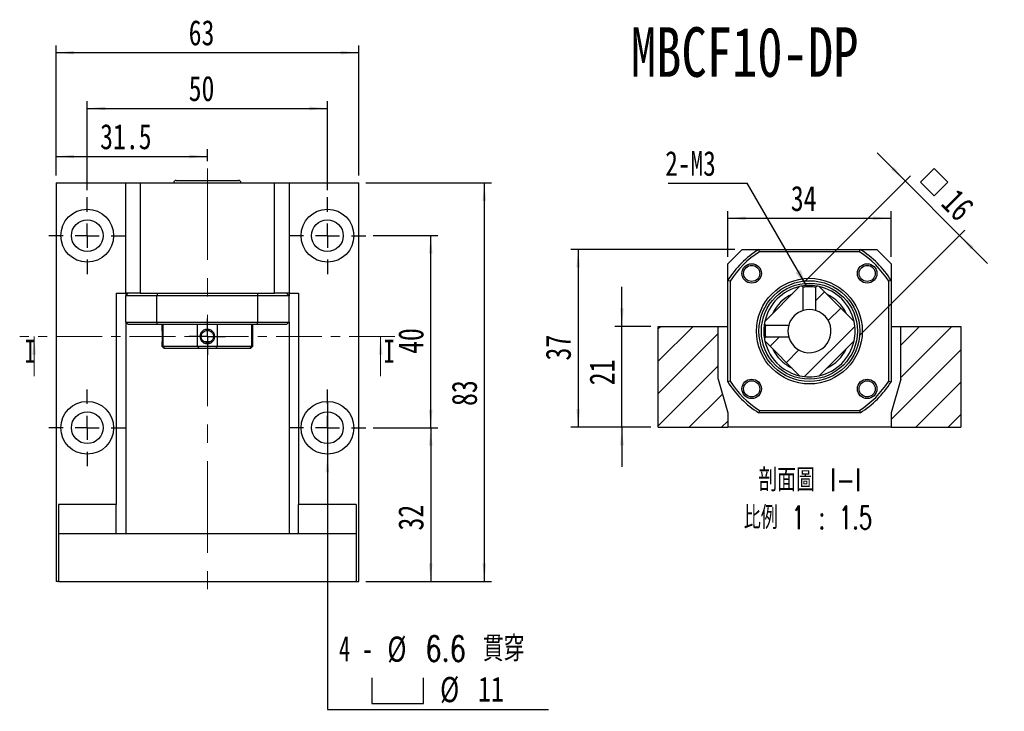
# Model space of a CAD drawing. Header units: millimetres. Extents: x 33 to 273, y 7 to 196.
# Tile 2 of 8: x 33 to 169, y 100 to 196. Entities that reach past the tile are written whole.
import ezdxf

# ---------------------------------------------------------------- set-up
doc = ezdxf.new("R2010")
doc.units = ezdxf.units.MM
doc.linetypes.add('CENTER', pattern=[10.16, 6.35, -1.27, 1.27, -1.27])
doc.linetypes.add('CENTERX2', pattern=[20.32, 12.7, -2.54, 2.54, -2.54])
doc.layers.add('FORMAT', color=7, linetype='Continuous')
doc.styles.add('SLDTEXTSTYLE0', font='TXT', dxfattribs={"width": 0.75})
doc.styles.add('SLDTEXTSTYLE1', font='TXT', dxfattribs={"width": 0.75, "bigfont": 'bigfont'})
doc.styles.add('SLDTEXTSTYLE3', font='TXT', dxfattribs={"width": 0.666667})
doc.styles.add('SLDTEXTSTYLE4', font='TXT', dxfattribs={"width": 0.675, "bigfont": 'bigfont'})
doc.dimstyles.new('SLDDIMSTYLE1', dxfattribs={"dimtxt": 3.5, "dimasz": 2.5, "dimexe": 0, "dimexo": 0.0625, "dimgap": 0.875, "dimtad": 1, "dimlfac": 1.5, "dimrnd": 1e-09, "dimzin": 12, "dimdsep": 46, "dimtxsty": 'SLDTEXTSTYLE0', "dimsah": 1, "dimcen": 0.09, "dimadec": 0, "dimazin": 3, "dimtfac": 1, "dimtofl": 0, "dimtmove": 0, "dimatfit": 3, "dimfxl": 0, "dimfrac": 2, "dimtolj": 1, "dimtzin": 12, "dimarcsym": 0})
doc.dimstyles.new('SLDDIMSTYLE2', dxfattribs={"dimtxt": 3.5, "dimasz": 2.5, "dimexe": 0, "dimexo": 0.0625, "dimgap": 0.875, "dimtad": 1, "dimdec": 1, "dimlfac": 1.5, "dimrnd": 1e-09, "dimzin": 12, "dimdsep": 46, "dimtxsty": 'SLDTEXTSTYLE0', "dimsah": 1, "dimcen": 0.09, "dimadec": 0, "dimazin": 3, "dimtfac": 1, "dimtdec": 1, "dimtmove": 0, "dimatfit": 0, "dimfxl": 0, "dimfrac": 2, "dimtolj": 1, "dimtzin": 12, "dimarcsym": 0})
doc.dimstyles.new('SLDDIMSTYLE3', dxfattribs={"dimtxt": 3.5, "dimasz": 2.5, "dimexe": 0, "dimexo": 0.0625, "dimgap": 0.875, "dimtad": 0, "dimtih": 1, "dimtoh": 1, "dimdec": 1, "dimlfac": 1.5, "dimrnd": 1e-09, "dimzin": 12, "dimdsep": 46, "dimtxsty": 'SLDTEXTSTYLE0', "dimblk1": 'NONE', "dimsah": 1, "dimcen": 0, "dimadec": 0, "dimazin": 3, "dimtfac": 1, "dimtdec": 1, "dimtmove": 0, "dimatfit": 3, "dimldrblk": 'NONE', "dimfxl": 0, "dimfrac": 2, "dimtolj": 1, "dimtzin": 12, "dimarcsym": 0})
doc.dimstyles.new('SLDDIMSTYLE4', dxfattribs={"dimtxt": 3.5, "dimasz": 2.5, "dimexe": 0, "dimexo": 0.0625, "dimgap": 0.875, "dimtad": 1, "dimlfac": 1.5, "dimrnd": 1e-09, "dimzin": 12, "dimdsep": 46, "dimtxsty": 'SLDTEXTSTYLE0', "dimsah": 1, "dimcen": 0.09, "dimadec": 0, "dimazin": 3, "dimtfac": 1, "dimtmove": 0, "dimatfit": 0, "dimfxl": 0, "dimfrac": 2, "dimtolj": 1, "dimtzin": 12, "dimarcsym": 0})
doc.dimstyles.new('SLDDIMSTYLE5', dxfattribs={"dimtxt": 0.18, "dimasz": 2.5, "dimexe": 0, "dimexo": 0.0625, "dimgap": 0, "dimtad": 0, "dimtih": 1, "dimtoh": 1, "dimdec": 0, "dimrnd": 1e-09, "dimzin": 0, "dimdsep": 46, "dimtxsty": 'Standard', "dimsah": 1, "dimcen": 0.09, "dimadec": 0, "dimazin": 0, "dimtfac": 2.5, "dimtdec": 0, "dimtofl": 0, "dimtmove": 0, "dimatfit": 3, "dimfxl": 0, "dimfrac": 2, "dimtolj": 1, "dimtzin": 0, "dimarcsym": 0})

# ---------------------------------------------------------------- blocks, each defined once
blk = doc.blocks.new('_D')
at = {"layer": 'FORMAT', "color": 7}
for p, q in [((41.95, 171.88), (41.95, 184.21)), ((41.95, 183.21), (75.29, 183.21)), ((75.29, 171.88), (75.29, 184.21))]:
    blk.add_line(p, q, dxfattribs=at)
for points in [[(41.95, 183.21), (44.45, 182.96), (44.45, 183.46)], [(75.29, 183.21), (72.79, 183.46), (72.79, 182.96)]]:
    blk.add_solid(points, dxfattribs=at)
at = {"layer": 'FORMAT', "color": 7, "insert": (56.03, 187.73), "char_height": 3.5, "attachment_point": 1, "style": 'SLDTEXTSTYLE0'}
blk.add_mtext('50', dxfattribs=at)
blk = doc.blocks.new('_D_1')
at = {"layer": 'FORMAT', "color": 7}
for p, q in [((80.62, 172.88), (98.05, 172.88)), ((97.05, 172.88), (97.05, 117.55)), ((80.62, 117.55), (98.05, 117.55))]:
    blk.add_line(p, q, dxfattribs=at)
for points in [[(97.05, 172.88), (96.8, 170.38), (97.3, 170.38)], [(97.05, 117.55), (97.3, 120.05), (96.8, 120.05)]]:
    blk.add_solid(points, dxfattribs=at)
at = {"layer": 'FORMAT', "color": 7, "insert": (92.53, 141.91), "char_height": 3.5, "attachment_point": 1, "rotation": 90, "style": 'SLDTEXTSTYLE0'}
blk.add_mtext('83', dxfattribs=at)
blk = doc.blocks.new('_D_2')
at = {"layer": 'FORMAT', "color": 7}
for p, q in [((81.62, 138.88), (90.62, 138.88)), ((89.62, 138.88), (89.62, 117.55)), ((80.62, 117.55), (90.62, 117.55))]:
    blk.add_line(p, q, dxfattribs=at)
for points in [[(89.62, 138.88), (89.37, 136.38), (89.87, 136.38)], [(89.62, 117.55), (89.87, 120.05), (89.37, 120.05)]]:
    blk.add_solid(points, dxfattribs=at)
at = {"layer": 'FORMAT', "color": 7, "insert": (85.11, 124.62), "char_height": 3.5, "attachment_point": 1, "rotation": 90, "style": 'SLDTEXTSTYLE0'}
blk.add_mtext('32', dxfattribs=at)
blk = doc.blocks.new('_D_3')
at = {"layer": 'FORMAT', "color": 7}
for p, q in [((81.62, 165.55), (90.62, 165.55)), ((89.62, 138.88), (89.62, 165.55)), ((81.62, 138.88), (90.62, 138.88))]:
    blk.add_line(p, q, dxfattribs=at)
for points in [[(89.62, 165.55), (89.37, 163.05), (89.87, 163.05)], [(89.62, 138.88), (89.87, 141.38), (89.37, 141.38)]]:
    blk.add_solid(points, dxfattribs=at)
at = {"layer": 'FORMAT', "color": 7, "insert": (85.11, 149.14), "char_height": 3.5, "attachment_point": 1, "rotation": 90, "style": 'SLDTEXTSTYLE0'}
blk.add_mtext('40', dxfattribs=at)
blk = doc.blocks.new('_D_4')
at = {"layer": 'FORMAT', "color": 7}
for p, q in [((37.62, 173.88), (37.62, 177.54)), ((37.62, 176.54), (58.62, 176.54)), ((58.62, 175.88), (58.62, 177.54))]:
    blk.add_line(p, q, dxfattribs=at)
for points in [[(37.62, 176.54), (40.12, 176.29), (40.12, 176.79)], [(58.62, 176.54), (56.12, 176.79), (56.12, 176.29)]]:
    blk.add_solid(points, dxfattribs=at)
at = {"layer": 'FORMAT', "color": 7, "insert": (43.74, 181.05), "char_height": 3.5, "attachment_point": 1, "style": 'SLDTEXTSTYLE0'}
blk.add_mtext('31.5', dxfattribs=at)
blk = doc.blocks.new('_D_5')
at = {"layer": 'FORMAT', "color": 7}
for p, q in [((37.62, 173.88), (37.62, 191.95)), ((79.62, 173.88), (79.62, 191.95)), ((37.62, 190.95), (79.62, 190.95))]:
    blk.add_line(p, q, dxfattribs=at)
for points in [[(37.62, 190.95), (40.12, 190.7), (40.12, 191.2)], [(79.62, 190.95), (77.12, 191.2), (77.12, 190.7)]]:
    blk.add_solid(points, dxfattribs=at)
at = {"layer": 'FORMAT', "color": 7, "insert": (56.03, 195.47), "char_height": 3.5, "attachment_point": 1, "style": 'SLDTEXTSTYLE0'}
blk.add_mtext('63', dxfattribs=at)
blk = doc.blocks.new('SW_SYMBOL_HOLE_SPOT')
at = {"layer": 'FORMAT', "color": 0}
for p, q in [((0, 875), (0, 75)), ((1600, 75), (1600, 875)), ((0, 75), (1600, 75))]:
    blk.add_line(p, q, dxfattribs=at)
blk = doc.blocks.new('_D_6')
at = {"layer": 'FORMAT'}
for p, q in [((75.29, 142.55), (75.29, 135.21)), ((75.29, 135.21), (75.29, 99.79)), ((75.29, 99.79), (105.97, 99.79))]:
    blk.add_line(p, q, dxfattribs=at)
blk.add_solid([(75.29, 135.21), (75.04, 132.71), (75.54, 132.71)], dxfattribs=at)
at = {"layer": 'FORMAT', "xscale": 0.004470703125, "yscale": 0.004470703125, "zscale": 0.004470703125}
blk.add_blockref('SW_SYMBOL_HOLE_SPOT', (81.47, 100.28), dxfattribs=at)
at = {"layer": 'FORMAT', "char_height": 3.5, "attachment_point": 1}
for s, insert, style in [('4 -', (76.87, 109.97), 'SLDTEXTSTYLE3'), ('%%c', (83.6, 109.91), 'SLDTEXTSTYLE0'), ('6.6 \\M+18AD1\\M+190FA', (88.88, 109.97), 'SLDTEXTSTYLE1'), ('%%c', (90.92, 104.3), 'SLDTEXTSTYLE0'), ('11', (96.2, 104.36), 'SLDTEXTSTYLE0')]:
    blk.add_mtext(s, dxfattribs=dict(at, insert=insert, style=style))
blk = doc.blocks.new('_NONE')
blk = doc.blocks.new('SW_CENTERMARKSYMBOL_0')
at = {"layer": 'FORMAT', "color": 0}
for p, q in [((0, 3.33), (0, 5.33)), ((0, 0), (0, 1.67)), ((-3.33, 0), (-5.33, 0)), ((0, 0), (-1.67, 0)), ((0, 0), (0, -1.67)), ((0, 0), (1.67, 0)), ((3.33, 0), (5.33, 0)), ((0, -3.33), (0, -5.33))]:
    blk.add_line(p, q, dxfattribs=at)
blk = doc.blocks.new('SW_CENTERMARKSYMBOL_1')
at = {"layer": 'FORMAT', "color": 0}
for p, q in [((0, 3.33), (0, 5.33)), ((0, 0), (0, 1.67)), ((-3.33, 0), (-5.33, 0)), ((0, 0), (-1.67, 0)), ((0, 0), (0, -1.67)), ((0, 0), (1.67, 0)), ((3.33, 0), (5.33, 0)), ((0, -3.33), (0, -5.33))]:
    blk.add_line(p, q, dxfattribs=at)
blk = doc.blocks.new('SW_CENTERMARKSYMBOL_2')
at = {"layer": 'FORMAT', "color": 0}
for p, q in [((0, 1.67), (0, 2.52)), ((0, 0), (0, 1.67)), ((-1.67, 0), (-2.52, 0)), ((0, 0), (-1.67, 0)), ((0, 0), (0, -1.67)), ((0, 0), (1.67, 0)), ((1.67, 0), (2.52, 0)), ((0, -1.67), (0, -2.52))]:
    blk.add_line(p, q, dxfattribs=at)
blk = doc.blocks.new('SW_CENTERMARKSYMBOL_3')
at = {"layer": 'FORMAT', "color": 0}
for p, q in [((0, 3.33), (0, 5.33)), ((0, 0), (0, 1.67)), ((-3.33, 0), (-5.33, 0)), ((0, 0), (-1.67, 0)), ((0, 0), (0, -1.67)), ((0, 0), (1.67, 0)), ((3.33, 0), (5.33, 0)), ((0, -3.33), (0, -5.33))]:
    blk.add_line(p, q, dxfattribs=at)
blk = doc.blocks.new('SW_CENTERMARKSYMBOL_4')
at = {"layer": 'FORMAT', "color": 0}
for p, q in [((0, 3.33), (0, 5.33)), ((0, 0), (0, 1.67)), ((-3.33, 0), (-5.33, 0)), ((0, 0), (-1.67, 0)), ((0, 0), (0, -1.67)), ((0, 0), (1.67, 0)), ((3.33, 0), (5.33, 0)), ((0, -3.33), (0, -5.33))]:
    blk.add_line(p, q, dxfattribs=at)
blk = doc.blocks.new('_D_7')
at = {"layer": 'FORMAT', "color": 7}
for p, q in [((116.15, 152.96), (116.15, 158.46)), ((120.17, 152.96), (115.15, 152.96)), ((116.15, 138.96), (116.15, 152.96)), ((120.17, 138.96), (115.15, 138.96)), ((116.15, 138.96), (116.15, 133.46))]:
    blk.add_line(p, q, dxfattribs=at)
for points in [[(116.15, 152.96), (116.4, 155.46), (115.9, 155.46)], [(116.15, 138.96), (115.9, 136.46), (116.4, 136.46)]]:
    blk.add_solid(points, dxfattribs=at)
at = {"layer": 'FORMAT', "color": 7, "insert": (111.64, 144.78), "char_height": 3.5, "attachment_point": 1, "rotation": 90, "style": 'SLDTEXTSTYLE0'}
blk.add_mtext('21', dxfattribs=at)
blk = doc.blocks.new('_D_8')
at = {"layer": 'FORMAT', "color": 7}
for p, q in [((131.84, 163.63), (109.08, 163.63)), ((110.08, 163.63), (110.08, 138.96)), ((120.17, 138.96), (109.08, 138.96))]:
    blk.add_line(p, q, dxfattribs=at)
for points in [[(110.08, 163.63), (109.83, 161.13), (110.33, 161.13)], [(110.08, 138.96), (110.33, 141.46), (109.83, 141.46)]]:
    blk.add_solid(points, dxfattribs=at)
at = {"layer": 'FORMAT', "color": 7, "insert": (105.56, 148.22), "char_height": 3.5, "attachment_point": 1, "rotation": 90, "style": 'SLDTEXTSTYLE0'}
blk.add_mtext('37', dxfattribs=at)
blk = doc.blocks.new('_D_9')
at = {"layer": 'FORMAT', "color": 7}
for p, q in [((130.84, 162.63), (130.84, 168.96)), ((153.51, 162.63), (153.51, 168.96)), ((130.84, 167.96), (153.51, 167.96))]:
    blk.add_line(p, q, dxfattribs=at)
for points in [[(130.84, 167.96), (133.34, 167.71), (133.34, 168.21)], [(153.51, 167.96), (151.01, 168.21), (151.01, 167.71)]]:
    blk.add_solid(points, dxfattribs=at)
at = {"layer": 'FORMAT', "color": 7, "insert": (139.59, 172.47), "char_height": 3.5, "attachment_point": 1, "style": 'SLDTEXTSTYLE0'}
blk.add_mtext('34', dxfattribs=at)
blk = doc.blocks.new('SW_SYMBOL_MOD_BOX')
at = {"layer": 'FORMAT', "color": 0}
for p, q in [((200, 200), (200, 800)), ((200, 800), (800, 800)), ((800, 800), (800, 200)), ((200, 200), (800, 200))]:
    blk.add_line(p, q, dxfattribs=at)
blk = doc.blocks.new('_D_10')
at = {"layer": 'FORMAT', "color": 7}
for p, q in [((155.47, 173.14), (151.58, 177.03)), ((141.52, 159.19), (156.18, 173.84)), ((155.47, 173.14), (163.01, 165.59)), ((149.07, 151.65), (163.72, 166.3)), ((163.01, 165.59), (166.9, 161.7))]:
    blk.add_line(p, q, dxfattribs=at)
for points in [[(155.47, 173.14), (153.88, 175.08), (153.53, 174.73)], [(163.01, 165.59), (164.6, 163.65), (164.96, 164)]]:
    blk.add_solid(points, dxfattribs=at)
at = {"layer": 'FORMAT', "color": 7, "xscale": 0.004470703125, "yscale": 0.004470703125, "zscale": 0.004470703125, "rotation": 315.0000000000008}
blk.add_blockref('SW_SYMBOL_MOD_BOX', (156.32, 172.97), dxfattribs=at)
at = {"layer": 'FORMAT', "color": 7, "insert": (162.74, 172.32), "char_height": 3.5, "attachment_point": 1, "rotation": 315, "style": 'SLDTEXTSTYLE0'}
blk.add_mtext('16', dxfattribs=at)
blk = doc.blocks.new('SW_NOTE_0')
at = {"layer": 'FORMAT', "color": 0, "char_height": 3.175, "attachment_point": 2}
for s, insert, style in [('\\M+19655\\M+196CA\\M+19AA4 I-I', (8.63, 4.09), 'SLDTEXTSTYLE1'), ('\\M+194E4\\M+197E1 1 : 1.5', (8.39, -1.14), 'SLDTEXTSTYLE4')]:
    blk.add_mtext(s, dxfattribs=dict(at, insert=insert, style=style))
blk = doc.blocks.new('SW_NOTE_1')
at = {"layer": 'FORMAT', "color": 0}
blk.add_line((-10.94, 0), (0, 0), dxfattribs=at)
at = {"layer": 'FORMAT', "color": 0, "insert": (-11.37, 4.46), "char_height": 3.44, "attachment_point": 1, "style": 'SLDTEXTSTYLE0'}
blk.add_mtext('2-M3', dxfattribs=at)

msp = doc.modelspace()

# ---------------------------------------------------------------- hatches: boundary and pattern name
at = {"layer": 'FORMAT', "linetype": 'Continuous', "lineweight": 18}
h = msp.add_hatch(dxfattribs=at)
h.set_pattern_fill('ANSI31', color=256, style=0)
edge = h.paths.add_edge_path(flags=0)
edge.add_line((135.98581095, 150.94021325), (140.81626986, 146.10975434))
edge.add_arc((142.17227657, 152.29621996), 6.33333333, 257.6368975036, 282.3631024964)
edge.add_line((143.52828328, 146.10975434), (148.35874219, 150.94021325))
edge.add_arc((142.17227657, 152.29621996), 6.33333333, 347.6368975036, 372.3631024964)
edge.add_line((148.35874219, 153.65222667), (143.52828328, 158.48268558))
edge.add_arc((142.17227657, 152.29621996), 6.33333333, 77.6368975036, 80.6955878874)
edge.add_line((143.19624908, 158.54622727), (143.02227647, 158.37225464))
edge.add_line((143.02227657, 158.37225461), (143.02227657, 155.17328444))
edge.add_arc((142.17227657, 152.29621996), 3, -163.5407503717, 73.5407503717, ccw=False)
edge.add_line((139.29521209, 151.44621996), (136.09624192, 151.44621996))
edge.add_line((136.09624189, 151.44622006), (135.92226926, 151.27224745))
edge.add_arc((142.17227657, 152.29621996), 6.33333333, 189.3044121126, 192.3631024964)
h = msp.add_hatch(dxfattribs=at)
h.set_pattern_fill('ANSI31', color=256, style=0)
edge = h.paths.add_edge_path(flags=0)
edge.add_line((135.92226926, 153.32019248), (136.09624189, 153.14621987))
edge.add_line((136.0962419, 153.14621996), (139.29521209, 153.14621996))
edge.add_arc((142.17227657, 152.29621996), 3, 106.4592496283, 163.5407503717, ccw=False)
edge.add_line((141.32227657, 155.17328444), (141.32227657, 158.37225463))
edge.add_line((141.32227666, 158.37225464), (141.14830405, 158.54622727))
edge.add_arc((142.17227657, 152.29621996), 6.33333333, 99.3044143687, 102.3631024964)
edge.add_line((140.81626986, 158.48268558), (135.98581095, 153.65222667))
edge.add_arc((142.17227657, 152.29621996), 6.33333333, 167.6368975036, 170.6955856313)
h = msp.add_hatch(dxfattribs=at)
h.set_pattern_fill('ANSI31', color=256, style=0)
h.paths.add_polyline_path([(130.83894324, 140.96288663), (129.5056099, 145.62955329), (129.5056099, 152.96288663), (121.17227657, 152.96288663), (121.17227657, 138.96288663), (130.83894324, 138.96288663)], flags=0)
h = msp.add_hatch(dxfattribs=at)
h.set_pattern_fill('ANSI31', color=256, style=0)
h.paths.add_polyline_path([(154.83894324, 145.62955329), (153.5056099, 140.96288663), (153.5056099, 138.96288663), (163.17227657, 138.96288663), (163.17227657, 152.96288663), (154.83894324, 152.96288663)], flags=0)

# ---------------------------------------------------------------- linework, layer by layer
at = {"color": 7, "linetype": 'Continuous', "lineweight": 25}
for p, q in [((37.62066994, 172.88151887), (37.62066994, 117.54818453)), ((37.62066994, 172.88151887), (47.28733633, 172.88151887)), ((47.28733633, 157.54818612), (47.28733633, 172.88151887)), ((47.28733633, 172.88151887), (49.28733666, 172.88151887)), ((49.28733666, 172.88151887), (49.28733666, 157.54818612)), ((49.28733666, 172.88151887), (67.9540039, 172.88151887)), ((54.28733686, 173.21485225), (62.9540037, 173.21485225)), ((67.9540039, 157.54818612), (67.9540039, 172.88151887)), ((67.9540039, 172.88151887), (69.95400423, 172.88151887)), ((69.95400423, 172.88151887), (69.95400423, 157.54818612)), ((69.95400423, 172.88151887), (79.62067062, 172.88151887)), ((79.62067062, 117.54818453), (79.62067062, 172.88151887)), ((132.83894295, 163.62955391), (130.83894262, 161.62955358)), ((132.83894295, 163.62955391), (135.14850745, 163.62955391)), ((135.14850745, 163.62955391), (149.19604569, 163.62955391)), ((149.10047958, 163.2962199), (135.24407356, 163.2962199)), ((149.19604569, 163.62955391), (151.50561019, 163.62955391)), ((153.50561052, 161.62955358), (151.50561019, 163.62955391)), ((130.83894262, 159.31998908), (130.83894262, 161.62955358)), ((153.50561052, 161.62955358), (153.50561052, 159.31998908)), ((130.83894262, 145.27245084), (130.83894262, 159.31998908)), ((131.17227663, 159.22442297), (131.17227663, 145.36801695)), ((153.17227651, 145.36801695), (153.17227651, 159.22442297)), ((153.50561052, 159.31998908), (153.50561052, 145.27245084)), ((45.95400402, 157.54818612), (45.95400402, 128.21485295)), ((45.95400402, 157.54818612), (47.28733633, 157.54818612)), ((49.28733666, 157.54818612), (47.28733633, 157.54818612)), ((47.28733633, 157.54818612), (47.28733633, 157.21485211)), ((51.59690116, 157.21485211), (47.28733633, 157.21485211)), ((47.28733633, 153.54818547), (47.28733633, 157.21485211)), ((49.28733666, 157.54818612), (67.9540039, 157.54818612)), ((51.59690116, 153.54818547), (51.59690116, 157.21485211)), ((65.6444394, 157.21485211), (51.59690116, 157.21485211)), ((69.95400423, 157.21485211), (65.6444394, 157.21485211)), ((65.6444394, 153.54818547), (65.6444394, 157.21485211)), ((69.95400423, 157.54818612), (67.9540039, 157.54818612)), ((69.95400423, 157.54818612), (71.28733654, 157.54818612)), ((69.95400423, 157.54818612), (69.95400423, 157.21485211)), ((69.95400423, 153.54818547), (69.95400423, 157.21485211)), ((71.28733654, 157.54818612), (71.28733654, 128.21485295)), ((135.98581115, 153.65222672), (140.81626981, 158.48268538)), ((141.32227654, 155.17328432), (141.32227654, 158.37225474)), ((143.0222766, 158.37225474), (143.0222766, 155.17328432)), ((143.52828332, 158.48268538), (148.35874199, 153.65222672)), ((47.28733633, 153.54818547), (47.28733633, 124.21484981)), ((47.28733633, 153.54818547), (51.59690116, 153.54818547)), ((51.69246727, 153.2148527), (47.62067034, 153.2148527)), ((51.59690116, 153.54818547), (65.6444394, 153.54818547)), ((65.54887328, 153.2148527), (51.69246727, 153.2148527)), ((52.28733715, 153.2148527), (52.28733715, 152.54365597)), ((52.43420486, 153.2148527), (52.43420486, 150.21485283)), ((57.26466352, 150.21485283), (57.26466352, 153.2148527)), ((59.97667703, 153.2148527), (59.97667703, 150.21485283)), ((64.8071357, 150.21485283), (64.8071357, 153.2148527)), ((64.95400341, 150.21485283), (64.95400341, 153.2148527)), ((69.62067022, 153.2148527), (65.54887328, 153.2148527)), ((65.6444394, 153.54818547), (69.95400423, 153.54818547)), ((69.95400423, 153.54818547), (69.95400423, 124.21484981)), ((136.09624179, 153.14621999), (139.29521221, 153.14621999)), ((121.17227623, 138.96288693), (121.17227623, 152.96288666)), ((121.17227623, 152.96288666), (129.50561031, 152.96288666)), ((129.50561031, 145.62955344), (129.50561031, 152.96288666)), ((129.50561031, 152.96288666), (130.83894262, 152.96288666)), ((153.50561052, 152.96288666), (154.83894283, 152.96288666)), ((154.83894283, 152.96288666), (163.17227691, 152.96288666)), ((154.83894283, 145.62955344), (154.83894283, 152.96288666)), ((163.17227691, 152.96288666), (163.17227691, 138.96288693)), ((52.28733715, 150.55292913), (52.28733715, 150.21485283)), ((58.12120439, 150.86301485), (59.11733033, 150.86301485)), ((140.81626981, 146.10975454), (135.98581115, 150.94021321)), ((139.29521221, 151.44621993), (136.09624179, 151.44621993)), ((148.35874199, 150.94021321), (143.52828332, 146.10975454)), ((52.28733715, 150.21485283), (52.62067054, 149.88151882)), ((52.28733715, 150.21485283), (52.43420486, 150.21485283)), ((52.43420486, 150.21485283), (57.26466352, 150.21485283)), ((52.73992825, 149.88151882), (52.62067054, 149.88151882)), ((57.43034426, 149.88151882), (52.73992825, 149.88151882)), ((57.26466352, 150.21485283), (59.97667703, 150.21485283)), ((59.8109963, 149.88151882), (57.43034426, 149.88151882)), ((64.5014123, 149.88151882), (59.8109963, 149.88151882)), ((59.97667703, 150.21485283), (64.8071357, 150.21485283)), ((64.62067002, 149.88151882), (64.5014123, 149.88151882)), ((64.62067002, 149.88151882), (64.95400341, 150.21485283)), ((64.8071357, 150.21485283), (64.95400341, 150.21485283)), ((129.50561031, 145.62955344), (130.83894262, 140.96288601)), ((154.83894283, 145.62955344), (153.50561052, 140.96288601)), ((130.83894262, 140.96288601), (130.83894262, 138.96288693)), ((149.19604569, 140.96288601), (135.14850745, 140.96288601)), ((135.24407356, 141.29622002), (149.10047958, 141.29622002)), ((153.50561052, 140.96288601), (153.50561052, 138.96288693)), ((121.17227623, 138.96288693), (130.83894262, 138.96288693)), ((153.50561052, 138.96288693), (130.83894262, 138.96288693)), ((153.50561052, 138.96288693), (163.17227691, 138.96288693)), ((45.95400402, 128.21485295), (37.95400395, 128.21485295)), ((37.95400395, 128.21485295), (37.95400395, 124.21484981)), ((45.95400402, 124.21484981), (45.95400402, 128.21485295)), ((79.28733661, 128.21485295), (71.28733654, 128.21485295)), ((71.28733654, 124.21484981), (71.28733654, 128.21485295)), ((79.28733661, 128.21485295), (79.28733661, 124.21484981)), ((37.95400395, 124.21484981), (79.28733661, 124.21484981)), ((37.95400395, 124.21484981), (37.95400395, 117.54818453)), ((79.28733661, 124.21484981), (79.28733661, 117.54818453)), ((37.95400395, 117.54818453), (37.62066994, 117.54818453)), ((37.95400395, 117.54818453), (79.28733661, 117.54818453)), ((79.28733661, 117.54818453), (79.62067062, 117.54818453))]:
    msp.add_line(p, q, dxfattribs=at)
at = {"color": 7, "linetype": 'CENTER', "lineweight": 18}
msp.add_line((84.66067028, 151.54818561), (32.58067028, 151.54818561), dxfattribs=at)
at = {"color": 7, "linetype": 'Continuous', "lineweight": 18}
for p, q in [((34.58067028, 146.04818561), (34.58067028, 151.54818561)), ((82.66067028, 146.04818561), (82.66067028, 151.54818561))]:
    msp.add_line(p, q, dxfattribs=at)
at = {"color": 7, "linetype": 'Continuous', "lineweight": 25, "flags": 128}
for points in [[(141.14830409, 158.54622704), (141.19232056, 158.50221087), (141.23633712, 158.45819408), (141.32227669, 158.37225474)], [(141.59095127, 158.6028173), (141.33387996, 158.5738153), (141.14830416, 158.54622704)], [(143.19624874, 158.54622704), (142.78630573, 158.59971724), (142.55475309, 158.61799351)], [(143.02227645, 158.37225474), (143.066293, 158.41627091), (143.11030956, 158.4602877), (143.19624905, 158.54622704)], [(135.92226949, 153.32019237), (135.89692386, 153.15123974), (135.88027616, 153.01860544)], [(136.09624179, 153.14621984), (136.05222562, 153.19023639), (136.00820883, 153.23425295), (135.92226949, 153.32019245)], [(135.84360502, 152.05325622), (135.86717493, 151.69888767), (135.92094391, 151.28037094)], [(135.92226949, 151.27224748), (135.96628566, 151.31626395), (136.01030245, 151.36028051), (136.09624179, 151.44622009)]]:
    msp.add_lwpolyline(points, dxfattribs=at)
at = {"color": 7, "linetype": 'Continuous', "lineweight": 25}
for centre, radius in [((41.95400361, 165.54818561), 3.66666667), ((75.28733694, 165.54818561), 3.66666667), ((41.95400361, 165.54818561), 2.2), ((75.28733694, 165.54818561), 2.2), ((134.15839972, 160.31009681), 1.35), ((134.15839972, 160.31009681), 1.11666667), ((150.18615342, 160.31009681), 1.35), ((150.18615342, 160.31009681), 1.11666667), ((142.17227657, 152.29621996), 7.33333333), ((142.17227657, 152.29621996), 7), ((142.17227657, 152.29621996), 6.66666667), ((134.15839972, 144.28234311), 1.35), ((134.15839972, 144.28234311), 1.11666667), ((150.18615342, 144.28234311), 1.35), ((150.18615342, 144.28234311), 1.11666667), ((41.95400361, 138.88151894), 3.66666667), ((75.28733694, 138.88151894), 3.66666667), ((41.95400361, 138.88151894), 2.2), ((75.28733694, 138.88151894), 2.2)]:
    msp.add_circle(centre, radius, dxfattribs=at)
for centre, radius, start, end in [((54.28733694, 172.88151894), 0.33333333, 90, 180), ((62.95400361, 172.88151894), 0.33333333, 0, 90), ((142.17227657, 152.29621996), 13.33333333, 121.7883306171, 148.2116693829), ((142.17227657, 152.29621996), 13, 122.204227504, 147.795772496), ((142.17227657, 152.29621996), 13, 32.204227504, 57.795772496), ((142.17227657, 152.29621996), 13.33333333, 31.7883306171, 58.2116693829), ((142.17227657, 152.29621996), 6.33333333, 99.3044143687, 102.3631024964), ((142.17227807, 152.29626548), 6.33328788, 80.6955341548, 99.1382869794), ((142.17227657, 152.29621996), 6.33333333, 77.6368975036, 80.6955878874), ((142.17227657, 152.29621996), 6.33333333, 102.3631024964, 167.6368975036), ((142.17227657, 152.29621996), 5.66666667, 115.2500772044, 154.7499227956), ((142.17227657, 153.96109319), 4.49230968, 79.0931843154, 100.9068156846), ((142.17227657, 152.29621996), 6.33333333, 12.3631024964, 77.6368975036), ((142.17227657, 152.29621996), 5.66666667, 25.2500772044, 64.7499227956), ((142.17227657, 152.29621996), 3, 196.4592496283, 73.5407503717), ((142.17227657, 152.29621996), 3, 106.4592496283, 163.5407503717), ((142.17227657, 152.29622189), 2.99999805, 73.540738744, 106.459261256), ((142.17221486, 152.29622173), 6.3332719, 170.6955107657, 189.1370724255), ((142.17227657, 152.29621996), 6.33333333, 167.6368975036, 170.6955856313), ((140.5067215, 152.29621996), 4.49164016, 169.0915386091, 190.9084613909), ((142.17227464, 152.29621996), 2.99999805, 163.540738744, 196.459261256), ((142.17227657, 152.29621996), 6.33333333, 347.6368975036, 12.3631024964), ((142.17227657, 152.29621996), 6.33333333, 189.3044121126, 192.3631024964), ((142.17227657, 152.29621996), 6.33333333, 192.3631024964, 229.3143703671), ((142.17227657, 152.29621996), 6.33333333, 282.3631024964, 347.6368975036), ((142.17227657, 152.29621996), 5.66666667, 205.2500772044, 229.3143703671), ((142.17227657, 152.29621996), 5.66666667, 295.2500772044, 334.7499227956), ((142.17227657, 152.29621996), 5.66666667, 229.3143703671, 244.7499227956), ((142.17227657, 152.29621996), 6.33333333, 229.3143703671, 257.6368975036), ((142.17227657, 152.29621996), 13.33333333, 211.7883306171, 238.2116693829), ((142.17227657, 152.29621996), 13, 212.204227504, 237.795772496), ((142.17227657, 152.29621996), 6.33333333, 257.6368975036, 282.3631024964), ((142.17227657, 152.29621996), 13, 302.204227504, 327.795772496), ((142.17227657, 152.29621996), 13.33333333, 301.7883306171, 328.2116693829)]:
    msp.add_arc(centre, radius, start, end, dxfattribs=at)
for points in [[(135.24407334, 163.29621996), (135.21200708, 163.40730073), (135.18015447, 163.51841243), (135.1485074, 163.62955329)], [(149.1004798, 163.29621996), (149.13254606, 163.40730073), (149.16439867, 163.51841243), (149.19604574, 163.62955329)], [(131.17227657, 159.22442319), (131.0611958, 159.25648945), (130.9500841, 159.28834206), (130.83894324, 159.31998913)], [(153.5056099, 159.31998913), (153.39446904, 159.28834206), (153.28335734, 159.25648945), (153.17227657, 159.22442319)], [(47.62067028, 157.54818561), (47.50958951, 157.43710484), (47.39847781, 157.32599313), (47.28733694, 157.21485227)], [(51.69246705, 157.54818561), (51.66040079, 157.43710484), (51.62854818, 157.32599313), (51.59690111, 157.21485227)], [(65.54887351, 157.54818561), (65.58093976, 157.43710484), (65.61279238, 157.32599313), (65.64443945, 157.21485227)], [(69.62067028, 157.54818561), (69.73175105, 157.43710484), (69.84286275, 157.32599313), (69.95400361, 157.21485227)], [(47.62067028, 153.21485227), (47.50958951, 153.32593304), (47.39847781, 153.43704475), (47.28733694, 153.54818561)], [(51.69246705, 153.21485227), (51.66040079, 153.32593304), (51.62854818, 153.43704475), (51.59690111, 153.54818561)], [(65.54887351, 153.21485227), (65.58093976, 153.32593304), (65.61279238, 153.43704475), (65.64443945, 153.54818561)], [(69.95400361, 153.54818561), (69.84286275, 153.43704475), (69.73175105, 153.32593304), (69.62067028, 153.21485227)], [(52.43420465, 150.21485227), (52.53583609, 150.10367352), (52.63773704, 149.99255949), (52.73992849, 149.88151894)], [(57.26466357, 150.21485227), (57.32026263, 150.10367352), (57.37550065, 149.99255949), (57.43034425, 149.88151894)], [(59.97667699, 150.21485227), (59.92107793, 150.10367352), (59.86583991, 149.99255949), (59.8109963, 149.88151894)], [(64.8071359, 150.21485227), (64.70550447, 150.10367352), (64.60360352, 149.99255949), (64.50141206, 149.88151894)], [(131.17227657, 145.36801673), (131.0611958, 145.33595047), (130.9500841, 145.30409786), (130.83894324, 145.27245079)], [(153.17227657, 145.36801673), (153.28335734, 145.33595047), (153.39446904, 145.30409786), (153.5056099, 145.27245079)], [(135.24407334, 141.29621996), (135.21200708, 141.18513919), (135.18015447, 141.07402749), (135.1485074, 140.96288663)], [(149.1004798, 141.29621996), (149.13254606, 141.18513919), (149.16439867, 141.07402749), (149.19604574, 140.96288663)]]:
    msp.add_open_spline(points, degree=3, dxfattribs=at)
for points, knots in [([(52.28733715, 152.54365597), (52.28996695, 152.53020668), (52.2952101, 152.50339231), (52.32876497, 152.26814916), (52.35650733, 151.9977903), (52.36872414, 151.74535021), (52.37163648, 151.54820591), (52.36877964, 151.35110652), (52.35654951, 151.09874994), (52.32876588, 150.82829476), (52.29519392, 150.59275021), (52.28998311, 150.56622035), (52.28737254, 150.55292913)], [0, 0, 0, 0, 0.12641599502, 0.25204053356, 0.37637153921, 0.4370398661, 0.50004290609, 0.56285642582, 0.62343797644, 0.74796067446, 0.8737306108, 1, 1, 1, 1]), ([(58.62067028, 150.55271586), (58.52996893, 150.5528036), (58.35206695, 150.57277967), (58.10147794, 150.67366331), (57.85616048, 150.86204673), (57.64476567, 151.15305548), (57.58101066, 151.50645517), (57.61703904, 151.80967118), (57.7211118, 152.05380847), (57.88957407, 152.25952577), (58.10170592, 152.42311501), (58.35271591, 152.52381023), (58.62142488, 152.55375262), (58.88994585, 152.52387213), (59.14020275, 152.42298612), (59.35188822, 152.2593939), (59.52013198, 152.05354544), (59.62412806, 151.80934266), (59.65504955, 151.54774421), (59.62413631, 151.28610627), (59.51970078, 151.04202416), (59.35114043, 150.83626425), (59.13922495, 150.67274673), (58.88885837, 150.57218591), (58.71118148, 150.5526283), (58.62067028, 150.55271586)], [0, 0, 0, 0, 0.0427330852, 0.0838337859, 0.126218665, 0.1882624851, 0.2496552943, 0.2910825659, 0.331315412, 0.3735192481, 0.4159522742, 0.4571091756, 0.4999235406, 0.5425556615, 0.5836113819, 0.6260263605, 0.6681935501, 0.7084536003, 0.7499576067, 0.7913930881, 0.8316568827, 0.8739107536, 0.9163060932, 0.957356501, 1, 1, 1, 1]), ([(58.62067028, 150.69818561), (58.68265591, 150.69818767), (58.81881404, 150.71313659), (59.02954119, 150.78996043), (59.23104322, 150.93767525), (59.37893234, 151.13919212), (59.45570885, 151.35020357), (59.4813003, 151.58284569), (59.43257442, 151.86733958), (59.26264331, 152.1355806), (59.03038805, 152.30591656), (58.81963537, 152.38303234), (58.5861154, 152.40895584), (58.30085181, 152.35991323), (58.03226311, 152.18923972), (57.86220452, 151.95664503), (57.78552485, 151.74573126), (57.76006964, 151.51321891), (57.80886053, 151.22881659), (57.97884404, 150.96060817), (58.21128902, 150.79025886), (58.42228869, 150.71315967), (58.55861131, 150.69818354), (58.62067028, 150.69818561)], [0, 0, 0, 0, 0.0348347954, 0.0765170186, 0.1250674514, 0.1738951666, 0.2156192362, 0.2502586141, 0.3047288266, 0.374971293, 0.423559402, 0.4652483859, 0.5000586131, 0.5548970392, 0.6249949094, 0.6737666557, 0.715457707, 0.7500872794, 0.8045244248, 0.8747709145, 0.9233877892, 0.9651239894, 1, 1, 1, 1])]:
    msp.add_open_spline(points, degree=3, knots=knots, dxfattribs=at)
at = {"color": 7, "linetype": 'Continuous', "lineweight": 18}
for points in [[(34.58067028, 151.54818561), (34.33067028, 149.04818561), (34.83067028, 149.04818561)], [(82.66067028, 151.54818561), (82.41067028, 149.04818561), (82.91067028, 149.04818561)]]:
    msp.add_solid(points, dxfattribs=at)
at = {"layer": 'FORMAT', "color": 7, "linetype": 'CENTERX2', "lineweight": 18}
msp.add_line((58.62067028, 174.88151894), (58.62067028, 114.03161937), dxfattribs=at)

# ---------------------------------------------------------------- block references
at = {"layer": 'FORMAT', "color": 7}
for name, p in [('SW_NOTE_1', (133.53053678, 172.83720159)), ('SW_CENTERMARKSYMBOL_1', (41.95400361, 165.54818561)), ('SW_CENTERMARKSYMBOL_0', (75.28733694, 165.54818561)), ('SW_CENTERMARKSYMBOL_2', (58.62067028, 151.54818561)), ('SW_CENTERMARKSYMBOL_4', (41.95400361, 138.88151894)), ('SW_CENTERMARKSYMBOL_3', (75.28733694, 138.88151894))]:
    msp.add_blockref(name, p, dxfattribs=at)
at = {"layer": 'FORMAT'}
msp.add_blockref('SW_NOTE_0', (133.57625768, 129.14621985), dxfattribs=at)

# ---------------------------------------------------------------- texts
at = {"color": 7, "linetype": 'Continuous', "char_height": 3.175, "attachment_point": 1, "style": 'SLDTEXTSTYLE0'}
for insert in [(33.24132893, 151.09174143), (83.04333924, 151.09174143)]:
    msp.add_mtext('I', dxfattribs=dict(at, insert=insert))
at = {"layer": 'FORMAT', "color": 7, "insert": (117.38969928, 194.47883345), "char_height": 6.879166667, "attachment_point": 1, "style": 'SLDTEXTSTYLE0'}
msp.add_mtext('MBCF10-DP', dxfattribs=at)

# ---------------------------------------------------------------- dimensions: what is measured, and where the dimension line sits
at = {"layer": 'FORMAT', "color": 7}
for base, p1, p2, angle, dimstyle, picture, middle in [((79.62067028, 190.9533825), (37.62067028, 172.88151894), (79.62067028, 172.88151894), 0, 'SLDDIMSTYLE1', '_D_5', (58.62067028, 190.9533825)), ((58.62067028, 176.53750237), (37.62067028, 172.88151894), (58.62067028, 174.88151894), 0, 'SLDDIMSTYLE2', '_D_4', (48.26184075, 176.53750237)), ((97.04590003, 117.54818561), (79.62067028, 172.88151894), (79.62067028, 117.54818561), 90, 'SLDDIMSTYLE1', '_D_1', (97.04590003, 144.49902269)), ((89.62067028, 165.54818561), (80.62067028, 138.88151894), (80.62067028, 165.54818561), 90, 'SLDDIMSTYLE1', '_D_3', (89.62067028, 151.72429297)), ((110.07599779, 138.96288663), (132.83894324, 163.62955329), (121.17227657, 138.96288663), 90, 'SLDDIMSTYLE1', '_D_8', (110.07599779, 150.80922023)), ((116.14901075, 152.96288663), (121.17227657, 138.96288663), (121.17227657, 152.96288663), 90, 'SLDDIMSTYLE4', '_D_7', (116.14901075, 147.36344762)), ((89.62067028, 117.54818561), (80.62067028, 138.88151894), (79.62067028, 117.54818561), 90, 'SLDDIMSTYLE1', '_D_2', (89.62067028, 127.20656478))]:
    dim = msp.add_linear_dim(base=base, p1=p1, p2=p2, angle=angle, dimstyle=dimstyle, dxfattribs=at)
    dim.commit()
    dim.dimension.update_dxf_attribs({"geometry": picture, "text_midpoint": middle, "dimtype": 160})
for base, p1, p2, picture, middle in [((75.28733694, 183.21485227), (41.95400361, 170.88151894), (75.28733694, 170.88151894), '_D', (58.62067028, 183.21485227)), ((153.5056099, 167.95967438), (130.83894324, 161.62955329), (153.5056099, 161.62955329), '_D_9', (142.17227657, 167.95967438))]:
    dim = msp.add_linear_dim(base=base, p1=p1, p2=p2, dimstyle='SLDDIMSTYLE1', dxfattribs=at)
    dim.commit()
    dim.dimension.update_dxf_attribs({"geometry": picture, "text_midpoint": middle, "dimtype": 160})
dim = msp.add_linear_dim(base=(163.01240978, 165.59388084), p1=(140.81626986, 158.48268558), p2=(148.35874219, 150.94021325), angle=315, text='{\\fGDT;o}<>', dimstyle='SLDDIMSTYLE4', dxfattribs=at)
dim.commit()
dim.dimension.update_dxf_attribs({"geometry": '_D_10', "text_midpoint": (159.57631404, 169.02997659), "dimtype": 160})
at = {"layer": 'FORMAT'}
dim = msp.add_diameter_dim_2p(p1=(75.28733694, 142.54818561), p2=(75.28733694, 135.21485227), text='4 - %%c6.6 貫穿\\P{\\fGDT;v}<>', dimstyle='SLDDIMSTYLE3', dxfattribs=at)
dim.commit()
dim.dimension.update_dxf_attribs({"geometry": '_D_6', "text_midpoint": (91.42134864, 105.40010313), "dimtype": 163})

# ---------------------------------------------------------------- leaders
at = {"layer": 'FORMAT', "color": 7}
msp.add_leader([(141.83551328, 158.43974431), (133.53053678, 172.83720159)], dimstyle='SLDDIMSTYLE5', dxfattribs=at)

doc.saveas('drawing.dxf')
